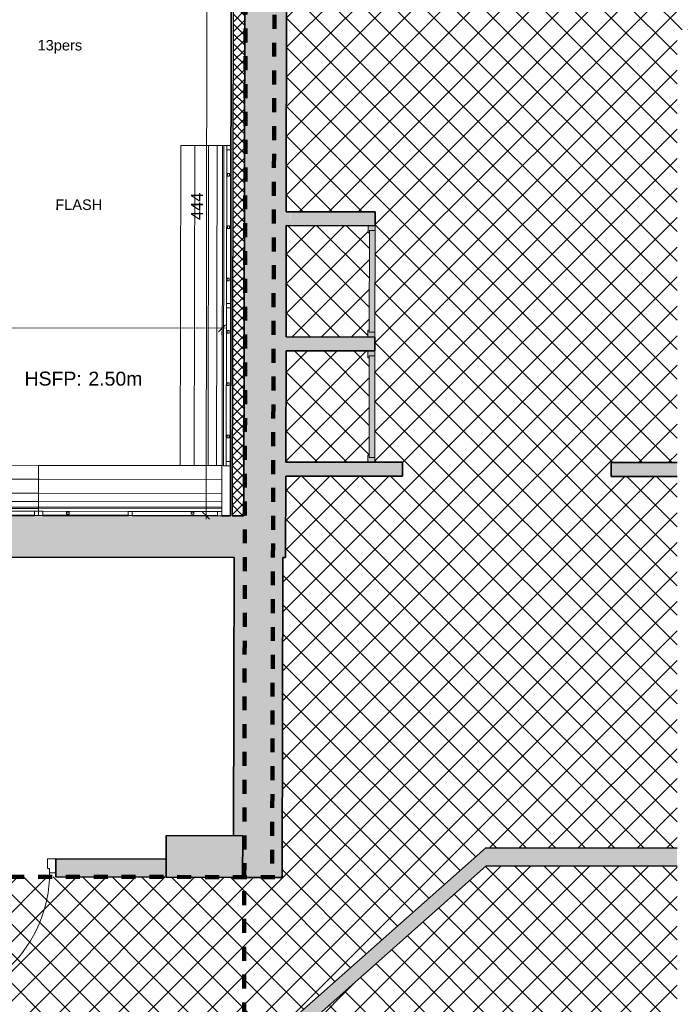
# Model space of a CAD drawing. Header units: metres. Extents: x 107 to 154, y -7 to 138.
# Tile 47 of 62: x 134.7 to 139.44, y 107.67 to 114.75. Entities that reach past the tile are written whole.
import ezdxf

# ---------------------------------------------------------------- set-up
doc = ezdxf.new("R2010")
doc.units = ezdxf.units.M
doc.linetypes.add('Centre', pattern=[0.0125, 0.0025, -0.001875, 0.00625, -0.001875])
doc.linetypes.add('Tiret', pattern=[0.0025, 0.00125, -0.00125])
for name, color, linetype, lineweight in [('A-ANNO-DIMS', 7, 'Continuous', 20), ('A-ANNO-DIMS-50', 7, 'Continuous', 20), ('A-DETL-GENF', 7, 'Continuous', 18), ('A-DOOR', 7, 'Continuous', 18), ('A-FLOR-HRAL', 7, 'Continuous', 18), ('A-WALL', 7, 'Continuous', 18), ('G-ANNO-TEXT', 7, 'Continuous', 20), ('I-FURN', 7, 'Continuous', 18), ('I-WALL', 7, 'Continuous', 18), ('S-COLS', 7, 'Continuous', 18)]:
    doc.layers.add(name, color=color, linetype=linetype, lineweight=lineweight)
doc.layers.add('A-DETL', color=7, linetype='Continuous', lineweight=18, true_color=0x00a600)
doc.layers.add('A-DOOR-FRAM', color=7, linetype='Continuous', lineweight=18, true_color=0x2a2a2a)
doc.layers.add('A-WALL-PATT', color=7, linetype='Continuous', true_color=0x2a2a2a)
doc.styles.add('Arial_4', font='arial.ttf', dxfattribs={"height": 0.075})
doc.styles.add('Arial_5', font='arial.ttf', dxfattribs={"height": 0.085})
doc.styles.add('Arial_6', font='arial.ttf', dxfattribs={"height": 0.1})
doc.dimstyles.new('GRZRIG_Cotes_linéaires_-Arial_1_7', dxfattribs={"dimscale": 0.3048, "dimtxt": 0.086722, "dimasz": 0.164042, "dimexe": 0.082021, "dimexo": 0.0625, "dimgap": 8.2021e-05, "dimtad": 1, "dimdec": 0, "dimlfac": 100, "dimzin": 0, "dimdsep": 46, "dimtxsty": 'Arial_5', "dimblk1": 'OBLIQUE', "dimblk2": 'OBLIQUE', "dimsah": 1, "dimcen": 0.09, "dimdle": 0.082021, "dimazin": 0, "dimtfac": 1, "dimtdec": 4, "dimtix": 1, "dimtmove": 0, "dimatfit": 3, "dimfxl": 0.164042, "dimfxlon": 1, "dimtvp": 1, "dimtolj": 1, "dimtzin": 0, "dimarcsym": 2})
doc.dimstyles.new('GRZRIG_Cotes_linéaires_-Arial_1_7_op', dxfattribs={"dimscale": 0.3048, "dimtxt": 0.086722, "dimasz": 0.164042, "dimexe": 0.082021, "dimexo": 0.0625, "dimgap": 8.2021e-05, "dimtad": 1, "dimdec": 0, "dimlfac": 100, "dimzin": 0, "dimdsep": 46, "dimtxsty": 'Arial_5', "dimblk1": 'OBLIQUE', "dimblk2": 'OBLIQUE', "dimsah": 1, "dimcen": 0.09, "dimdle": 0.082021, "dimazin": 0, "dimtfac": 1, "dimtdec": 4, "dimtix": 1, "dimtmove": 0, "dimatfit": 3, "dimfxl": 0.164042, "dimfxlon": 1, "dimtvp": 1, "dimtfill": 1, "dimtolj": 1, "dimtzin": 0, "dimarcsym": 2})

# ---------------------------------------------------------------- blocks, each defined once
blk = doc.blocks.new('Grz_Placard 1V - 80X204-3238027-DCE-R-1 Proj 50')
at = {"layer": 'A-DOOR', "true_color": 0x2a2a2a}
blk.add_hatch(color=250, dxfattribs=at).paths.add_polyline_path([(-0.36, -0.05), (0.37, -0.05), (0.37, -0.01), (-0.36, -0.01)])
at = {"layer": 'A-DOOR-FRAM'}
h = blk.add_hatch(color=256, dxfattribs=at)
h.paths.add_polyline_path([(-0.395, -0.05), (-0.36, -0.05), (-0.36, -0.01), (-0.345, -0.01), (-0.345, 0), (-0.395, 0), (-0.395, -0.01)])
h.paths.add_polyline_path([(0.355, -0.01), (0.37, -0.01), (0.37, -0.05), (0.405, -0.05), (0.4049, 0), (0.355, 0), (0.355, -0.0091)])
at = {"layer": 'A-DOOR'}
for p, q in [((0.37, -0.01), (-0.36, -0.01)), ((-0.36, -0.01), (-0.36, -0.05)), ((-0.36, -0.05), (0.37, -0.05)), ((0.37, -0.05), (0.37, -0.01))]:
    blk.add_line(p, q, dxfattribs=at)
at = {"layer": 'A-DOOR-FRAM', "color": 7}
for p, q in [((-0.345, 0), (-0.395, 0)), ((-0.345, -0.01), (-0.345, 0)), ((0.405, 0), (0.355, 0)), ((0.355, 0), (0.355, -0.01)), ((-0.395, -0.05), (-0.36, -0.05)), ((-0.36, -0.05), (-0.36, -0.01)), ((-0.36, -0.01), (-0.345, -0.01)), ((0.355, -0.01), (0.37, -0.01)), ((0.37, -0.01), (0.37, -0.05)), ((0.37, -0.05), (0.405, -0.05))]:
    blk.add_line(p, q, dxfattribs=at)
blk = doc.blocks.new('Grz_Placard 1V - 80X204-V9-DCE-R-1 Proj 50')
at = {"layer": 'A-DOOR', "true_color": 0x2a2a2a}
blk.add_hatch(color=250, dxfattribs=at).paths.add_polyline_path([(-0.36, -0.05), (0.37, -0.05), (0.37, -0.01), (-0.36, -0.01)])
at = {"layer": 'A-DOOR-FRAM'}
h = blk.add_hatch(color=256, dxfattribs=at)
h.paths.add_polyline_path([(-0.395, -0.05), (-0.36, -0.05), (-0.36, -0.01), (-0.345, -0.01), (-0.345, 0), (-0.395, 0), (-0.395, -0.01)])
h.paths.add_polyline_path([(0.355, -0.01), (0.37, -0.01), (0.37, -0.05), (0.405, -0.05), (0.4049, 0), (0.355, 0), (0.355, -0.0091)])
at = {"layer": 'A-DOOR'}
for p, q in [((0.37, -0.01), (-0.36, -0.01)), ((-0.36, -0.01), (-0.36, -0.05)), ((-0.36, -0.05), (0.37, -0.05)), ((0.37, -0.05), (0.37, -0.01))]:
    blk.add_line(p, q, dxfattribs=at)
at = {"layer": 'A-DOOR-FRAM', "color": 7}
for p, q in [((-0.345, 0), (-0.395, 0)), ((-0.345, -0.01), (-0.345, 0)), ((0.405, 0), (0.355, 0)), ((0.355, 0), (0.355, -0.01)), ((-0.395, -0.05), (-0.36, -0.05)), ((-0.36, -0.05), (-0.36, -0.01)), ((-0.36, -0.01), (-0.345, -0.01)), ((0.355, -0.01), (0.37, -0.01)), ((0.37, -0.01), (0.37, -0.05)), ((0.37, -0.05), (0.405, -0.05))]:
    blk.add_line(p, q, dxfattribs=at)
blk = doc.blocks.new('Type de main courante - Main courante_Interne_-V11-DCE-R-1 Proj 50')
at = {"layer": 'A-FLOR-HRAL'}
for p, q in [((173.6105, -17.4065), (173.5897, -17.4282)), ((173.6105, -17.4065), (174.8301, -18.5724)), ((173.5897, -17.4282), (174.8195, -18.6037)), ((174.8195, -18.6037), (174.8301, -18.5724))]:
    blk.add_line(p, q, dxfattribs=at)
blk = doc.blocks.new('ART-Béton-Poteau rectangulaire - 30x55-3259778-DCE-R-1 Proj 50')
at = {"layer": 'S-COLS', "true_color": 0x2a2a2a}
blk.add_hatch(color=250, dxfattribs=at).paths.add_polyline_path([(-0.15, -0.275), (0.15, -0.275), (0.15, 0.275), (-0.15, 0.275)])
at = {"layer": 'S-COLS', "lineweight": 35}
for p, q in [((0.15, 0.275), (-0.15, 0.275)), ((-0.15, 0.275), (-0.15, -0.275)), ((0.15, -0.275), (0.15, 0.275)), ((-0.15, -0.275), (0.15, -0.275))]:
    blk.add_line(p, q, dxfattribs=at)
blk = doc.blocks.new('OMD_Porte 1V tunnel - 90x204-5423495-DCE-R-1 Proj 50')
at = {"layer": 'A-DOOR'}
for p, q in [((-0.5075, 0.065), (-0.5675, 0.065)), ((-0.5075, -0.005), (-0.5075, 0.065)), ((0.4675, 0.065), (0.4075, 0.065)), ((0.4075, 0.065), (0.4075, -0.005)), ((-0.5675, -0.035), (-0.5225, -0.035)), ((-0.5225, -0.035), (-0.5225, -0.005)), ((-0.5225, -0.005), (-0.5075, -0.005)), ((-0.4925, -0.035), (-0.5225, -0.035)), ((-0.5225, -0.035), (-0.5225, -0.98)), ((-0.5225, -0.035), (-0.4925, -0.035)), ((-0.4925, -0.98), (-0.4925, -0.035)), ((0.4075, -0.005), (0.4225, -0.005)), ((0.4225, -0.005), (0.4225, -0.035)), ((0.4225, -0.035), (0.4675, -0.035)), ((-0.4925, -0.98), (-0.5225, -0.98))]:
    blk.add_line(p, q, dxfattribs=at)
blk.add_arc((-0.5225, -0.035), 0.945, 270, 360, dxfattribs=at)
blk = doc.blocks.new('bancpateres - bancpateres-4152341-DCE-R-1 Proj 50')
at = {"layer": 'I-FURN'}
for p, q in [((0.9641, -0.15), (-1.5358, -0.15)), ((0.9641, -0.25), (0.9641, -0.15)), ((0.9641, -0.25), (-1.5359, -0.25)), ((-1.5359, -0.25), (0.9641, -0.25)), ((0.9641, -0.35), (0.9641, -0.25)), ((0.9641, -0.35), (-1.5359, -0.35)), ((-1.5359, -0.35), (0.9641, -0.35)), ((0.9641, -0.45), (0.9641, -0.35)), ((0.9641, -0.41), (-1.5359, -0.41)), ((0.9641, -0.46), (0.9641, -0.41)), ((-1.5359, -0.45), (0.9641, -0.45)), ((0.9641, -0.46), (-1.5359, -0.46)), ((-1.5359, -0.46), (-1.5359, -0.48)), ((-1.5059, -0.48), (-1.5359, -0.48)), ((-1.5359, -0.48), (-1.5359, -0.51)), ((-1.5059, -0.48), (-0.3009, -0.48)), ((-1.5059, -0.51), (-1.5059, -0.48)), ((-1.3359, -0.4816), (-1.3359, -0.4808)), ((-1.3359, -0.4808), (-1.3159, -0.4808)), ((-1.3359, -0.4844), (-1.3359, -0.4816)), ((-1.3359, -0.4816), (-1.3159, -0.4816)), ((-1.3359, -0.4854), (-1.3359, -0.4844)), ((-1.3359, -0.4844), (-1.3159, -0.4844)), ((-1.3359, -0.5), (-1.3359, -0.4854)), ((-1.3359, -0.4854), (-1.3159, -0.4854)), ((-1.3159, -0.4808), (-1.3159, -0.4816)), ((-1.3159, -0.4816), (-1.3159, -0.4844)), ((-1.3159, -0.4844), (-1.3159, -0.4854)), ((-1.3159, -0.4854), (-1.3159, -0.5)), ((-0.9199, -0.4816), (-0.9199, -0.4808)), ((-0.9199, -0.4808), (-0.8999, -0.4808)), ((-0.9199, -0.4844), (-0.9199, -0.4816)), ((-0.9199, -0.4816), (-0.8999, -0.4816)), ((-0.9199, -0.4854), (-0.9199, -0.4844)), ((-0.9199, -0.4844), (-0.8999, -0.4844)), ((-0.9199, -0.5), (-0.9199, -0.4854)), ((-0.9199, -0.4854), (-0.8999, -0.4854)), ((-0.8999, -0.4808), (-0.8999, -0.4816)), ((-0.8999, -0.4816), (-0.8999, -0.4844)), ((-0.8999, -0.4844), (-0.8999, -0.4854)), ((-0.8999, -0.4854), (-0.8999, -0.5)), ((-0.5039, -0.4816), (-0.5039, -0.4808)), ((-0.5039, -0.4808), (-0.4839, -0.4808)), ((-0.5039, -0.4844), (-0.5039, -0.4816)), ((-0.5039, -0.4816), (-0.4839, -0.4816)), ((-0.5039, -0.4854), (-0.5039, -0.4844)), ((-0.5039, -0.4844), (-0.4839, -0.4844)), ((-0.5039, -0.5), (-0.5039, -0.4854)), ((-0.5039, -0.4854), (-0.4839, -0.4854)), ((-0.4839, -0.4808), (-0.4839, -0.4816)), ((-0.4839, -0.4816), (-0.4839, -0.4844)), ((-0.4839, -0.4844), (-0.4839, -0.4854)), ((-0.4839, -0.4854), (-0.4839, -0.5)), ((-0.2709, -0.48), (-0.3009, -0.48)), ((-0.3009, -0.48), (-0.3009, -0.51)), ((-0.2709, -0.48), (0.9341, -0.48)), ((-0.2709, -0.51), (-0.2709, -0.48)), ((-0.0879, -0.4816), (-0.0879, -0.4808)), ((-0.0879, -0.4808), (-0.0679, -0.4808)), ((-0.0879, -0.4844), (-0.0879, -0.4816)), ((-0.0879, -0.4816), (-0.0679, -0.4816)), ((-0.0879, -0.4854), (-0.0879, -0.4844)), ((-0.0879, -0.4844), (-0.0679, -0.4844)), ((-0.0879, -0.5), (-0.0879, -0.4854)), ((-0.0879, -0.4854), (-0.0679, -0.4854)), ((-0.0679, -0.4808), (-0.0679, -0.4816)), ((-0.0679, -0.4816), (-0.0679, -0.4844)), ((-0.0679, -0.4844), (-0.0679, -0.4854)), ((-0.0679, -0.4854), (-0.0679, -0.5)), ((0.3281, -0.4816), (0.3281, -0.4808)), ((0.3281, -0.4808), (0.3481, -0.4808)), ((0.3281, -0.4844), (0.3281, -0.4816)), ((0.3281, -0.4816), (0.3481, -0.4816)), ((0.3281, -0.4854), (0.3281, -0.4844)), ((0.3281, -0.4844), (0.3481, -0.4844)), ((0.3281, -0.5), (0.3281, -0.4854)), ((0.3281, -0.4854), (0.3481, -0.4854)), ((0.3481, -0.4808), (0.3481, -0.4816)), ((0.3481, -0.4816), (0.3481, -0.4844)), ((0.3481, -0.4844), (0.3481, -0.4854)), ((0.3481, -0.4854), (0.3481, -0.5)), ((0.7441, -0.4816), (0.7441, -0.4808)), ((0.7441, -0.4808), (0.7641, -0.4808)), ((0.7441, -0.4844), (0.7441, -0.4816)), ((0.7441, -0.4816), (0.7641, -0.4816)), ((0.7441, -0.4854), (0.7441, -0.4844)), ((0.7441, -0.4844), (0.7641, -0.4844)), ((0.7441, -0.5), (0.7441, -0.4854)), ((0.7441, -0.4854), (0.7641, -0.4854)), ((0.7641, -0.4808), (0.7641, -0.4816)), ((0.7641, -0.4816), (0.7641, -0.4844)), ((0.7641, -0.4844), (0.7641, -0.4854)), ((0.7641, -0.4854), (0.7641, -0.5)), ((0.9641, -0.48), (0.9341, -0.48)), ((0.9341, -0.48), (0.9341, -0.51)), ((0.9641, -0.48), (0.9641, -0.46)), ((0.9641, -0.51), (0.9641, -0.48)), ((-1.5359, -0.51), (-1.5059, -0.51)), ((-1.3159, -0.5), (-1.3359, -0.5)), ((-0.8999, -0.5), (-0.9199, -0.5)), ((-0.4839, -0.5), (-0.5039, -0.5)), ((-0.3009, -0.51), (-0.2709, -0.51)), ((-0.0679, -0.5), (-0.0879, -0.5)), ((0.3481, -0.5), (0.3281, -0.5)), ((0.7641, -0.5), (0.7441, -0.5)), ((0.9341, -0.51), (0.9641, -0.51))]:
    blk.add_line(p, q, dxfattribs=at)
blk = doc.blocks.new('bancpateres - bancpateres-4234544-DCE-R-1 Proj 50')
at = {"layer": 'I-FURN'}
for p, q in [((-1.4059, 0.51), (-1.4359, 0.51)), ((-1.4359, 0.51), (-1.4359, 0.48)), ((-0.3009, 0.51), (-1.4059, 0.51)), ((-1.4059, 0.48), (-1.4059, 0.51)), ((-1.2359, 0.4854), (-1.2359, 0.5)), ((-1.2359, 0.5), (-1.2159, 0.5)), ((-1.2159, 0.5), (-1.2159, 0.4854)), ((-0.8599, 0.4854), (-0.8599, 0.5)), ((-0.8599, 0.5), (-0.8399, 0.5)), ((-0.8399, 0.5), (-0.8399, 0.4854)), ((-0.4839, 0.4854), (-0.4839, 0.5)), ((-0.4839, 0.5), (-0.4639, 0.5)), ((-0.4639, 0.5), (-0.4639, 0.4854)), ((-0.2709, 0.51), (-0.3009, 0.51)), ((-0.3009, 0.51), (-0.3009, 0.48)), ((-0.2709, 0.48), (-0.2709, 0.51)), ((0.8341, 0.51), (-0.2709, 0.51)), ((-0.1079, 0.4854), (-0.1079, 0.5)), ((-0.1079, 0.5), (-0.0879, 0.5)), ((-0.0879, 0.5), (-0.0879, 0.4854)), ((0.2681, 0.4854), (0.2681, 0.5)), ((0.2681, 0.5), (0.2881, 0.5)), ((0.2881, 0.5), (0.2881, 0.4854)), ((0.6441, 0.4854), (0.6441, 0.5)), ((0.6441, 0.5), (0.6641, 0.5)), ((0.6641, 0.5), (0.6641, 0.4854)), ((0.8641, 0.51), (0.8341, 0.51)), ((0.8341, 0.51), (0.8341, 0.48)), ((0.8641, 0.48), (0.8641, 0.51)), ((-1.4359, 0.48), (-1.4359, 0.46)), ((-1.4359, 0.48), (-1.4059, 0.48)), ((-1.4359, 0.46), (0.8641, 0.46)), ((-1.4359, 0.46), (-1.4359, 0.41)), ((0.8641, 0.45), (-1.4359, 0.45)), ((-1.4359, 0.45), (-1.4359, 0.35)), ((-0.3009, 0.48), (-1.4059, 0.48)), ((-1.2359, 0.4844), (-1.2359, 0.4854)), ((-1.2159, 0.4854), (-1.2359, 0.4854)), ((-1.2359, 0.4816), (-1.2359, 0.4844)), ((-1.2159, 0.4844), (-1.2359, 0.4844)), ((-1.2359, 0.4808), (-1.2359, 0.4816)), ((-1.2159, 0.4816), (-1.2359, 0.4816)), ((-1.2159, 0.4808), (-1.2359, 0.4808)), ((-1.2159, 0.4854), (-1.2159, 0.4844)), ((-1.2159, 0.4844), (-1.2159, 0.4816)), ((-1.2159, 0.4816), (-1.2159, 0.4808)), ((-0.8599, 0.4844), (-0.8599, 0.4854)), ((-0.8399, 0.4854), (-0.8599, 0.4854)), ((-0.8599, 0.4816), (-0.8599, 0.4844)), ((-0.8399, 0.4844), (-0.8599, 0.4844)), ((-0.8599, 0.4808), (-0.8599, 0.4816)), ((-0.8399, 0.4816), (-0.8599, 0.4816)), ((-0.8399, 0.4808), (-0.8599, 0.4808)), ((-0.8399, 0.4854), (-0.8399, 0.4844)), ((-0.8399, 0.4844), (-0.8399, 0.4816)), ((-0.8399, 0.4816), (-0.8399, 0.4808)), ((-0.4839, 0.4844), (-0.4839, 0.4854)), ((-0.4639, 0.4854), (-0.4839, 0.4854)), ((-0.4839, 0.4816), (-0.4839, 0.4844)), ((-0.4639, 0.4844), (-0.4839, 0.4844)), ((-0.4839, 0.4808), (-0.4839, 0.4816)), ((-0.4639, 0.4816), (-0.4839, 0.4816)), ((-0.4639, 0.4808), (-0.4839, 0.4808)), ((-0.4639, 0.4854), (-0.4639, 0.4844)), ((-0.4639, 0.4844), (-0.4639, 0.4816)), ((-0.4639, 0.4816), (-0.4639, 0.4808)), ((-0.3009, 0.48), (-0.2709, 0.48)), ((0.8341, 0.48), (-0.2709, 0.48)), ((-0.1079, 0.4844), (-0.1079, 0.4854)), ((-0.0879, 0.4854), (-0.1079, 0.4854)), ((-0.1079, 0.4816), (-0.1079, 0.4844)), ((-0.0879, 0.4844), (-0.1079, 0.4844)), ((-0.1079, 0.4808), (-0.1079, 0.4816)), ((-0.0879, 0.4816), (-0.1079, 0.4816)), ((-0.0879, 0.4808), (-0.1079, 0.4808)), ((-0.0879, 0.4854), (-0.0879, 0.4844)), ((-0.0879, 0.4844), (-0.0879, 0.4816)), ((-0.0879, 0.4816), (-0.0879, 0.4808)), ((0.2681, 0.4844), (0.2681, 0.4854)), ((0.2881, 0.4854), (0.2681, 0.4854)), ((0.2681, 0.4816), (0.2681, 0.4844)), ((0.2881, 0.4844), (0.2681, 0.4844)), ((0.2681, 0.4808), (0.2681, 0.4816)), ((0.2881, 0.4816), (0.2681, 0.4816)), ((0.2881, 0.4808), (0.2681, 0.4808)), ((0.2881, 0.4854), (0.2881, 0.4844)), ((0.2881, 0.4844), (0.2881, 0.4816)), ((0.2881, 0.4816), (0.2881, 0.4808)), ((0.6441, 0.4844), (0.6441, 0.4854)), ((0.6641, 0.4854), (0.6441, 0.4854)), ((0.6441, 0.4816), (0.6441, 0.4844)), ((0.6641, 0.4844), (0.6441, 0.4844)), ((0.6441, 0.4808), (0.6441, 0.4816)), ((0.6641, 0.4816), (0.6441, 0.4816)), ((0.6641, 0.4808), (0.6441, 0.4808)), ((0.6641, 0.4854), (0.6641, 0.4844)), ((0.6641, 0.4844), (0.6641, 0.4816)), ((0.6641, 0.4816), (0.6641, 0.4808)), ((0.8341, 0.48), (0.8641, 0.48)), ((0.8641, 0.46), (0.8641, 0.48)), ((0.8641, 0.41), (0.8641, 0.46)), ((0.8641, 0.35), (0.8641, 0.45)), ((-1.4359, 0.41), (0.8641, 0.41)), ((-1.4359, 0.35), (0.8641, 0.35)), ((0.8641, 0.35), (-1.4359, 0.35)), ((-1.4359, 0.35), (-1.4359, 0.25)), ((0.8641, 0.25), (0.8641, 0.35)), ((-1.4359, 0.25), (0.8641, 0.25)), ((0.8641, 0.25), (-1.4359, 0.25)), ((-1.4359, 0.25), (-1.4359, 0.15)), ((0.8641, 0.15), (0.8641, 0.25)), ((-1.4359, 0.15), (0.8641, 0.15))]:
    blk.add_line(p, q, dxfattribs=at)
blk = doc.blocks.new('bancpateres - bancpateres-4274539-DCE-R-1 Proj 50')
at = {"layer": 'I-FURN'}
for p, q in [((0.372, -0.15), (-0.9439, -0.15)), ((-0.9439, -0.15), (-0.9439, -0.25)), ((0.372, -0.25), (0.372, -0.15)), ((0.372, -0.25), (-0.9439, -0.25)), ((-0.9439, -0.25), (-0.9439, -0.35)), ((-0.9439, -0.25), (0.372, -0.25)), ((0.372, -0.35), (0.372, -0.25)), ((0.372, -0.35), (-0.9439, -0.35)), ((-0.9439, -0.35), (-0.9439, -0.45)), ((-0.9439, -0.35), (0.372, -0.35)), ((0.372, -0.45), (0.372, -0.35)), ((0.372, -0.41), (-0.9439, -0.41)), ((-0.9439, -0.41), (-0.9439, -0.46)), ((0.372, -0.46), (0.372, -0.41)), ((-0.9439, -0.45), (0.372, -0.45)), ((0.372, -0.46), (-0.9439, -0.46)), ((-0.9439, -0.46), (-0.9439, -0.48)), ((-0.9139, -0.48), (-0.9439, -0.48)), ((-0.9439, -0.48), (-0.9439, -0.51)), ((-0.9139, -0.48), (-0.3009, -0.48)), ((-0.9139, -0.51), (-0.9139, -0.48)), ((-0.7439, -0.4816), (-0.7439, -0.4808)), ((-0.7439, -0.4808), (-0.7239, -0.4808)), ((-0.7439, -0.4844), (-0.7439, -0.4816)), ((-0.7439, -0.4816), (-0.7239, -0.4816)), ((-0.7439, -0.4854), (-0.7439, -0.4844)), ((-0.7439, -0.4844), (-0.7239, -0.4844)), ((-0.7439, -0.5), (-0.7439, -0.4854)), ((-0.7439, -0.4854), (-0.7239, -0.4854)), ((-0.7239, -0.4808), (-0.7239, -0.4816)), ((-0.7239, -0.4816), (-0.7239, -0.4844)), ((-0.7239, -0.4844), (-0.7239, -0.4854)), ((-0.7239, -0.4854), (-0.7239, -0.5)), ((-0.2709, -0.48), (-0.3009, -0.48)), ((-0.3009, -0.48), (-0.3009, -0.51)), ((-0.2709, -0.48), (0.342, -0.48)), ((-0.2709, -0.51), (-0.2709, -0.48)), ((0.152, -0.4816), (0.152, -0.4808)), ((0.152, -0.4808), (0.172, -0.4808)), ((0.152, -0.4844), (0.152, -0.4816)), ((0.152, -0.4816), (0.172, -0.4816)), ((0.152, -0.4854), (0.152, -0.4844)), ((0.152, -0.4844), (0.172, -0.4844)), ((0.152, -0.5), (0.152, -0.4854)), ((0.152, -0.4854), (0.172, -0.4854)), ((0.172, -0.4808), (0.172, -0.4816)), ((0.172, -0.4816), (0.172, -0.4844)), ((0.172, -0.4844), (0.172, -0.4854)), ((0.172, -0.4854), (0.172, -0.5)), ((0.372, -0.48), (0.342, -0.48)), ((0.342, -0.48), (0.342, -0.51)), ((0.372, -0.48), (0.372, -0.46)), ((0.372, -0.51), (0.372, -0.48)), ((-0.9439, -0.51), (-0.9139, -0.51)), ((-0.7239, -0.5), (-0.7439, -0.5)), ((-0.3009, -0.51), (-0.2709, -0.51)), ((0.172, -0.5), (0.152, -0.5)), ((0.342, -0.51), (0.372, -0.51))]:
    blk.add_line(p, q, dxfattribs=at)
blk = doc.blocks.new('DIMBLOCK5-DCE-R-1 Proj 50')
at = {"layer": 'A-ANNO-DIMS-50'}
for p, q in [((136.0418, 115.631), (136.0168, 115.656)), ((136.0418, 115.631), (136.0168, 115.631)), ((136.0363, 111.1618), (136.0418, 115.656)), ((136.0418, 115.631), (136.0668, 115.6059)), ((136.0418, 115.631), (136.0918, 115.6309)), ((136.0363, 111.1868), (135.9863, 111.1869)), ((136.0363, 111.1868), (136.0113, 111.2119)), ((136.0363, 111.1868), (136.0613, 111.1618)), ((136.0363, 111.1868), (136.0613, 111.1868))]:
    blk.add_line(p, q, dxfattribs=at)
at = {"layer": 'A-ANNO-DIMS-50', "color": 0, "insert": (135.9287, 113.3108), "char_height": 0.085, "width": 0.23535, "attachment_point": 1, "rotation": 90, "line_spacing_factor": 0.941778, "style": 'Arial_5'}
blk.add_mtext('444', dxfattribs=at)
blk = doc.blocks.new('_Oblique')
at = {"color": 0, "linetype": 'ByBlock', "lineweight": -2}
blk.add_line((-0.5, -0.5), (0.5, 0.5), dxfattribs=at)
blk = doc.blocks.new('DIMBLOCK102-DCE-R-1 Proj 50')
at = {"layer": 'A-ANNO-DIMS-50'}
for p, q in [((132.3347, 112.5397), (132.3347, 112.5897)), ((132.3347, 112.5397), (132.3096, 112.5147)), ((132.3347, 112.5397), (132.3346, 112.5147)), ((132.3347, 112.5397), (132.3597, 112.5646)), ((132.3347, 112.5397), (136.1756, 112.534)), ((136.1506, 112.5341), (136.1256, 112.5091)), ((136.1506, 112.5341), (136.1505, 112.4841)), ((136.1506, 112.5341), (136.1506, 112.5591)), ((136.1506, 112.5341), (136.1756, 112.559))]:
    blk.add_line(p, q, dxfattribs=at)
at = {"layer": 'A-ANNO-DIMS-50', "color": 0, "insert": (134.1447, 112.6474), "char_height": 0.085, "width": 0.23535, "attachment_point": 1, "rotation": 359.91587, "line_spacing_factor": 0.941778, "style": 'Arial_5', "bg_fill": 3, "box_fill_scale": 1.25, "bg_fill_color": 256, "bg_fill_true_color": 13158600, "bg_fill_transparency": 0}
blk.add_mtext('382', dxfattribs=at)

msp = doc.modelspace()

# ---------------------------------------------------------------- hatches: boundary and pattern name
at = {"layer": 'A-DETL-GENF', "true_color": 0x808080}
h = msp.add_hatch(dxfattribs=at)
h.set_pattern_fill('FP_14', color=8, style=0, pattern_type=2)
h.set_pattern_definition([(45, (0, 0), (-0.10606602, 0.10606602), []), (135, (0, 0), (-0.10606602, -0.10606602), [])])
h.paths.add_polyline_path([(139.4207, 102.5827), (139.4207, 105.8676), (136.4537, 105.8713), (136.4515, 105.0462), (136.2515, 105.0462), (136.2514, 104.9867), (136.1814, 104.9869), (136.1814, 105.0019), (136.1514, 105.0019), (136.1537, 106.0017), (136.1507, 106.0017), (136.1507, 106.0467), (136.1807, 106.0467), (136.1807, 106.0616), (136.2507, 106.0616), (136.2507, 106.0016), (139.4207, 105.9978), (139.4207, 107.2476), (137.6577, 107.2498), (137.6579, 107.4198), (139.4207, 107.4176), (139.4207, 108.6676), (138.0495, 108.6693), (136.7325, 107.501), (136.2525, 107.5016), (136.2525, 107.4916), (136.1825, 107.4916), (136.1825, 107.5066), (136.1525, 107.5067), (136.1526, 107.6017), (136.6952, 107.6016), (138.0453, 108.7993), (139.4207, 108.7977), (139.4207, 111.4677), (138.9479, 111.4682), (138.948, 111.5682), (139.4207, 111.5677), (139.4207, 114.6781), (145.2207, 114.6781), (145.2207, 117.0755), (144.2998, 117.0766), (144.2986, 116.0516), (144.7485, 116.0511), (144.7477, 115.3436), (144.7177, 115.3436), (144.7176, 115.3286), (144.6476, 115.3287), (144.6484, 115.9512), (144.1984, 115.9518), (144.2013, 118.2768), (144.6513, 118.2768), (144.6521, 118.8987), (144.7221, 118.8986), (144.7221, 118.8836), (144.7521, 118.8836), (144.7512, 118.1761), (144.3012, 118.1762), (144.2999, 117.1766), (145.2207, 117.1755), (145.2207, 119.8755), (144.8033, 119.876), (144.8032, 119.776), (144.7532, 119.776), (144.7531, 119.7286), (144.7231, 119.7286), (144.7231, 119.7136), (144.6531, 119.7137), (144.6531, 119.7762), (144.6032, 119.7763), (144.6035, 120.0763), (144.6535, 120.0763), (144.6536, 120.1387), (144.7236, 120.1386), (144.7236, 120.1236), (144.7536, 120.1236), (144.7535, 120.0761), (144.8035, 120.076), (144.8035, 119.976), (145.2207, 119.976), (145.2207, 122.6755), (144.3067, 122.6766), (144.3055, 121.6766), (144.7555, 121.6761), (144.7546, 120.9686), (144.7246, 120.9686), (144.7246, 120.9536), (144.6546, 120.9537), (144.6554, 121.5762), (144.2054, 121.5768), (144.2082, 123.8768), (144.6582, 123.8768), (144.6589, 124.4687), (144.7289, 124.4686), (144.7289, 124.4536), (144.7589, 124.4536), (144.7581, 123.7761), (144.3081, 123.7762), (144.3068, 122.7766), (145.2207, 122.7755), (145.2207, 125.5755), (144.8103, 125.576), (144.8101, 125.376), (144.7601, 125.376), (144.76, 125.2986), (144.73, 125.2986), (144.7299, 125.2836), (144.6599, 125.2837), (144.66, 125.3762), (144.4801, 125.3764), (144.4836, 128.2614), (144.0236, 128.262), (144.0237, 128.332), (144.0387, 128.332), (144.0387, 128.362), (144.0837, 128.362), (144.0838, 128.3919), (144.4838, 128.3919), (144.4872, 131.2114), (144.5172, 131.2114), (144.5173, 131.2564), (144.5473, 131.2564), (144.5473, 131.2713), (144.6173, 131.2713), (144.6173, 131.2263), (144.8173, 131.226), (144.817, 131.026), (144.617, 131.0263), (144.6104, 125.6763), (145.2207, 125.676), (145.2207, 134.4405), (145.0012, 134.4407), (145.0016, 134.4309), (145.0112, 134.4308), (145.0111, 134.4258), (144.9711, 134.4258), (144.9711, 134.3859), (145.0111, 134.3858), (145.0111, 134.3808), (144.9511, 134.3809), (144.9511, 134.4309), (144.6212, 134.4309), (144.6191, 132.7013), (144.5491, 132.7013), (144.5491, 132.7163), (144.5191, 132.7164), (144.5191, 132.7614), (144.4892, 132.7614), (144.4902, 133.6088), (143.6714, 132.792), (143.6448, 132.8187), (142.6322, 131.809), (142.659, 131.7821), (142.1473, 131.2717), (142.1449, 129.3368), (142.0749, 129.3369), (142.0749, 129.3519), (142.0449, 129.3519), (142.0449, 129.3969), (142.015, 129.3968), (142.015, 129.3945), (141.8225, 129.3947), (141.8226, 129.4647), (141.8376, 129.4647), (141.8376, 129.4947), (141.8826, 129.4946), (141.8826, 129.4646), (142.0151, 129.4646), (142.017, 131.0295), (141.817, 131.0297), (141.817, 131.0584), (140.6171, 131.0613), (140.6162, 130.3662), (140.5662, 130.3663), (140.5671, 131.0615), (139.8671, 131.0632), (139.8659, 130.1446), (139.7959, 130.1447), (139.7959, 130.1597), (139.7659, 130.1597), (139.766, 130.2047), (139.796, 130.2047), (139.7971, 131.0633), (138.9971, 131.0653), (138.9951, 129.4682), (139.7951, 129.4672), (139.7951, 129.4697), (139.7651, 129.4697), (139.7651, 129.5147), (139.7951, 129.5147), (139.7952, 129.5297), (139.8652, 129.5296), (139.8651, 129.4671), (140.9476, 129.4658), (140.9476, 129.4958), (140.9926, 129.4957), (140.9926, 129.4657), (141.0076, 129.4657), (141.0075, 129.3957), (138.995, 129.3982), (138.9949, 129.2807), (138.9249, 129.2808), (138.9249, 129.2958), (138.8949, 129.2958), (138.8949, 129.3408), (138.9249, 129.3408), (138.9249, 129.3983), (138.055, 129.3993), (138.0552, 129.5318), (138.1252, 129.5318), (138.1252, 129.5168), (138.1551, 129.5167), (138.1551, 129.4717), (138.1251, 129.4717), (138.1251, 129.4693), (138.9251, 129.4683), (138.9271, 131.0655), (138.1271, 131.0674), (138.126, 130.2068), (138.156, 130.2067), (138.1559, 130.1617), (138.1259, 130.1617), (138.1259, 130.1468), (138.0559, 130.1468), (138.0571, 131.0676), (136.6427, 131.0711), (136.6381, 128.4011), (138.9238, 128.3983), (138.9238, 128.4058), (138.8938, 128.4058), (138.8938, 128.4508), (138.9238, 128.4508), (138.9239, 128.4658), (138.9939, 128.4657), (138.9938, 128.3982), (142.0138, 128.3945), (142.0139, 128.462), (142.0439, 128.462), (142.0439, 128.5069), (142.0739, 128.5069), (142.0739, 128.5219), (142.1439, 128.5218), (142.1439, 128.3943), (142.5338, 128.3938), (142.5338, 128.3638), (142.5787, 128.3638), (142.5787, 128.3338), (142.5937, 128.3338), (142.5936, 128.2638), (142.1436, 128.2643), (142.1435, 128.2043), (142.0735, 128.2044), (142.0735, 128.2194), (142.0436, 128.2194), (142.0436, 128.2644), (136.6379, 128.2711), (136.628, 122.5136), (142.0065, 122.507), (142.007, 122.8845), (142.037, 122.8845), (142.037, 122.9294), (142.067, 122.9294), (142.067, 122.9444), (142.1371, 122.9443), (142.1358, 121.9243), (142.0658, 121.9244), (142.0658, 121.9394), (142.0358, 121.9394), (142.0358, 121.9844), (142.0059, 121.9845), (142.0059, 122.407), (136.6278, 122.4136), (136.6179, 116.6561), (142.0293, 116.6494), (142.0332, 119.7794), (141.8032, 119.7797), (141.8035, 120.0797), (142.0035, 120.0795), (142.004, 120.4345), (142.034, 120.4345), (142.034, 120.4794), (142.064, 120.4794), (142.064, 120.4944), (142.134, 120.4943), (142.1292, 116.5493), (136.6178, 116.5561), (136.6123, 113.3711), (137.2503, 113.3703), (137.2481, 111.5703), (137.448, 111.5701), (137.4479, 111.4701), (136.609, 111.4711), (136.608, 110.8861), (136.5883, 110.8861), (136.5833, 108.9951), (136.5844, 108.5859), (133.9222, 108.5928), (133.9208, 107.4306), (133.9191, 107.4306), (133.9152, 105.9307), (133.919, 105.9306), (133.9188, 105.8206), (132.731, 105.8221), (132.7307, 105.1787), (132.7296, 102.7738), (132.7345, 102.7738), (132.7345, 102.5938), (132.7843, 102.5937), (132.7843, 102.5908), (133.5843, 102.5898), (133.5843, 102.5926), (133.6343, 102.5925), (133.6343, 102.5898), (134.4343, 102.5888), (134.4345, 102.7713), (134.4845, 102.7712), (134.4845, 102.5887), (134.682, 102.5885), (134.6822, 102.771), (134.7322, 102.7709), (134.7322, 102.5884), (136.1451, 102.5867), (136.1476, 103.5419), (136.1776, 103.5419), (136.1777, 103.5569), (136.2477, 103.5567), (136.2477, 103.4967), (136.4475, 103.4962), (136.4451, 102.5863), (138.3415, 102.584)])
h.paths.add_polyline_path([(114.672, 102.618), (114.6771, 106.103), (111.8034, 106.1067), (108.3438, 106.1109), (108.3438, 106.1409), (108.2988, 106.141), (108.2988, 106.171), (108.2839, 106.171), (108.2839, 106.241), (109.2073, 106.2399), (109.2152, 111.6349), (109.2631, 111.6348), (109.2644, 112.7098), (109.2944, 112.7098), (109.2945, 112.7548), (109.3245, 112.7548), (109.3245, 112.7697), (109.3945, 112.7697), (109.3932, 111.6947), (109.5932, 111.6944), (109.5932, 111.6344), (114.6931, 111.6281), (114.6964, 114.2981), (109.5964, 114.3044), (109.5963, 114.2694), (109.3963, 114.2696), (109.3963, 114.1996), (109.3263, 114.1997), (109.3263, 114.2147), (109.2963, 114.2148), (109.2963, 114.2598), (109.2663, 114.2598), (109.268, 115.6173), (109.338, 115.6172), (109.338, 115.6022), (109.368, 115.6022), (109.368, 115.5572), (109.3979, 115.5571), (109.3966, 114.4696), (109.5966, 114.4694), (109.5966, 114.4344), (111.5465, 114.432), (111.5469, 114.732), (113.3569, 114.7298), (113.3569, 114.4298), (114.6965, 114.4281), (114.7171, 131.0981), (109.6171, 131.1044), (109.617, 131.0694), (109.417, 131.0696), (109.4136, 128.2396), (109.3836, 128.2396), (109.3835, 128.1947), (109.3535, 128.1947), (109.3535, 128.1797), (109.2835, 128.1798), (109.2871, 131.1048), (106.9471, 131.1072), (106.9453, 129.6927), (106.8753, 129.6928), (106.8753, 129.7078), (106.8454, 129.7079), (106.8454, 129.7529), (106.8154, 129.7529), (106.817, 131.0728), (106.617, 131.0731), (106.6173, 131.2731), (106.7673, 131.2731), (106.7698, 133.2929), (106.6099, 133.2928), (106.6099, 128.4381), (106.8138, 128.4378), (106.8143, 128.8179), (106.8443, 128.8179), (106.8443, 128.8629), (106.8743, 128.8629), (106.8743, 128.8778), (106.9443, 128.8777), (106.9423, 127.1927), (106.8723, 127.1928), (106.8723, 127.2078), (106.8423, 127.2079), (106.8423, 127.2529), (106.8123, 127.2529), (106.8136, 128.3078), (106.6099, 128.3078), (106.6105, 125.7231), (106.8105, 125.7228), (106.8112, 126.3179), (106.8412, 126.3179), (106.8412, 126.3629), (106.8712, 126.3629), (106.8712, 126.3778), (106.9413, 126.3777), (106.9388, 124.3927), (106.8688, 124.3928), (106.8688, 124.4078), (106.8388, 124.4079), (106.8388, 124.4529), (106.8089, 124.4529), (106.8101, 125.4228), (106.6101, 125.4231), (106.6099, 125.3957), (106.6099, 122.9231), (106.807, 122.9228), (106.8077, 123.5179), (106.8377, 123.5179), (106.8378, 123.5629), (106.8678, 123.5629), (106.8678, 123.5778), (106.9378, 123.5777), (106.9365, 122.5077), (106.6099, 122.5077), (106.6099, 117.3234), (106.9301, 117.3227), (106.929, 116.4027), (106.859, 116.4028), (106.859, 116.4178), (106.829, 116.4178), (106.829, 116.4628), (106.799, 116.4629), (106.7997, 117.0232), (106.6099, 117.0232), (106.6099, 111.6981), (106.7932, 111.6979), (106.7939, 112.2729), (106.8239, 112.2729), (106.8239, 112.3179), (106.8539, 112.3179), (106.8539, 112.3328), (106.924, 112.3328), (106.9181, 107.5477), (106.8481, 107.5478), (106.8481, 107.5628), (106.8181, 107.5629), (106.8181, 107.6079), (106.7881, 107.6079), (106.7929, 111.4479), (106.6099, 111.4479), (106.6099, 106.0731), (106.7862, 106.0729), (106.787, 106.6729), (106.817, 106.6729), (106.817, 106.7179), (106.847, 106.7179), (106.847, 106.7328), (106.9171, 106.7327), (106.917, 106.2427), (107.4689, 106.242), (107.4689, 106.172), (107.4539, 106.172), (107.4538, 106.142), (107.4088, 106.142), (107.4088, 106.1121), (106.9163, 106.1127), (106.9162, 106.0179), (106.9135, 103.8302), (106.8435, 103.8303), (106.8435, 103.8453), (106.8135, 103.8453), (106.8135, 103.8903), (106.7835, 103.8904), (106.786, 105.8729), (106.6099, 105.8729), (106.6099, 102.625), (106.782, 102.6248), (106.7824, 102.9554), (106.8124, 102.9554), (106.8125, 103.0003), (106.8425, 103.0003), (106.8425, 103.0153), (106.9125, 103.0152), (106.9125, 102.6247), (113.8492, 102.6187)])
h.paths.add_polyline_path([(109.586, 105.8694), (109.386, 105.8697), (109.3864, 106.0697), (109.5862, 106.0694)])
h.paths.add_polyline_path([(138.0708, 106.0519), (138.0704, 106.0529), (138.0709, 106.0529)])
h.paths.add_polyline_path([(138.0723, 107.1919), (138.0719, 107.1929), (138.0723, 107.1929)])
h.paths.add_polyline_path([(137.198, 111.5704), (137.1981, 111.6204), (137.2081, 111.6204), (137.209, 112.3204), (137.199, 112.3204), (137.199, 112.3704), (136.6106, 112.3711), (136.6092, 111.5711), (137.0921, 111.5705)])
h.paths.add_polyline_path([(137.1991, 112.4704), (137.1992, 112.5204), (137.2092, 112.5204), (137.2101, 113.2204), (137.2001, 113.2204), (137.2001, 113.2704), (136.6121, 113.2711), (136.6107, 112.4711), (137.1491, 112.4705)])
h.paths.add_polyline_path([(113.2346, 112.8799), (110.3846, 112.8834), (110.3848, 113.0534), (112.619, 113.0507), (112.619, 113.048), (112.6304, 113.048), (112.6292, 113.0507), (113.2348, 113.0499)])
h.paths.add_polyline_path([(110.7937, 113.1028), (110.7933, 113.1039), (110.7937, 113.1039)])
h.paths.add_polyline_path([(106.925, 113.1478), (106.855, 113.1478), (106.855, 113.1628), (106.825, 113.1629), (106.825, 113.2079), (106.795, 113.2079), (106.7964, 114.3079), (106.7489, 114.3079), (106.7489, 114.3379), (106.7339, 114.3379), (106.734, 114.4079), (106.7965, 114.4079), (106.7979, 115.5279), (106.8279, 115.5279), (106.8279, 115.5728), (106.8579, 115.5728), (106.858, 115.5878), (106.928, 115.5877), (106.925, 113.1628)])
h.paths.add_polyline_path([(110.7951, 114.2428), (110.7947, 114.2439), (110.7951, 114.2439)])
h.paths.add_polyline_path([(113.3065, 114.4298), (113.3065, 114.6798), (111.5968, 114.6819), (111.5968, 114.4319), (112.9087, 114.4303)])
h.paths.add_polyline_path([(109.339, 116.4322), (109.269, 116.4323), (109.2777, 123.4973), (109.3477, 123.4972), (109.3477, 123.4822), (109.3777, 123.4822), (109.3777, 123.4372), (109.4076, 123.4371), (109.407, 122.9196), (109.607, 122.9194), (109.6066, 122.6194), (109.4066, 122.6196), (109.4001, 117.3196), (109.6001, 117.3194), (109.5997, 117.0194), (109.3997, 117.0196), (109.3991, 116.4921), (109.3691, 116.4921), (109.369, 116.4472), (109.339, 116.4472), (109.339, 116.4323)])
h.paths.add_polyline_path([(142.1381, 123.7593), (142.0681, 123.7594), (142.0681, 123.7744), (142.0381, 123.7744), (142.0381, 123.8194), (142.0081, 123.8195), (142.0101, 125.3795), (141.8101, 125.3797), (141.8104, 125.6797), (142.0104, 125.6795), (142.0117, 126.7145), (142.0417, 126.7145), (142.0418, 126.7594), (142.0718, 126.7594), (142.0718, 126.7744), (142.1418, 126.7743), (142.1381, 123.7744)])
h.paths.add_polyline_path([(109.3487, 124.3122), (109.2787, 124.3123), (109.2812, 126.3498), (109.3512, 126.3497), (109.3512, 126.3347), (109.3812, 126.3347), (109.3812, 126.2897), (109.4112, 126.2896), (109.4104, 125.7196), (109.6104, 125.7194), (109.6101, 125.4194), (109.4101, 125.4196), (109.4088, 124.3721), (109.3788, 124.3721), (109.3787, 124.3272), (109.3487, 124.3272), (109.3487, 124.3122)])
h.paths.add_polyline_path([(106.7699, 133.3629), (106.7712, 134.4663), (106.6099, 134.4662), (106.6099, 133.3631)])
at = {"layer": 'A-WALL-PATT'}
h = msp.add_hatch(color=256, dxfattribs=at)
h.paths.add_polyline_path([(136.608, 110.8861), (136.608, 110.8888), (136.308, 110.8892), (136.308, 110.8865), (136.5883, 110.8861)])
h.paths.add_polyline_path([(136.6481, 134.2161), (136.649, 134.7431), (136.349, 134.7431), (136.3486, 134.2165)])
h = msp.add_hatch(color=256, dxfattribs=at)
h.paths.add_polyline_path([(136.608, 110.8888), (136.6086, 111.2104), (136.6444, 132.0262), (136.3444, 132.0267), (136.3085, 110.8892), (136.5883, 110.8888)])
h.paths.add_polyline_path([(136.6471, 133.6131), (136.6477, 134.2161), (136.3481, 134.2161), (136.3471, 133.6136), (136.4729, 133.6134)])
at = {"layer": 'A-WALL-PATT', "lineweight": 18, "true_color": 0x7e7e7e}
h = msp.add_hatch(dxfattribs=at)
h.set_pattern_fill('FP_1', color=8, style=0, pattern_type=2)
h.set_pattern_definition([(45, (0, 0), (-0.035355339, 0.035355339), []), (135, (0, 0), (-0.035355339, -0.035355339), [])])
h.paths.add_polyline_path([(136.3085, 111.1865), (136.3162, 115.6306), (136.2312, 115.6307), (136.2235, 111.1866)])
at = {"layer": 'A-WALL-PATT'}
for points in [[(136.6451, 113.2711), (136.6451, 113.3711), (136.6123, 113.3711), (136.6121, 113.2711)], [(137.2501, 113.2703), (137.2503, 113.3703), (136.6453, 113.3711), (136.6451, 113.2711), (136.7746, 113.2709)], [(136.644, 112.3711), (136.644, 112.4711), (136.6107, 112.4711), (136.6106, 112.3711)], [(137.149, 112.3705), (137.1491, 112.4705), (136.6441, 112.4711), (136.644, 112.3711), (136.7746, 112.3709)], [(137.249, 112.3703), (137.2491, 112.4703), (137.1491, 112.4705), (137.149, 112.3705)], [(136.6429, 111.4711), (136.6429, 111.5711), (136.6092, 111.5711), (136.609, 111.4711)], [(137.4479, 111.4701), (137.448, 111.5701), (136.643, 111.5711), (136.6429, 111.4711), (136.7746, 111.4709)], [(139.4207, 111.4677), (139.4207, 111.5677), (138.948, 111.5682), (138.9479, 111.4682)], [(136.5823, 108.5859), (136.5883, 110.8861), (136.2383, 110.8865), (136.2331, 108.8868), (136.2996, 108.8866), (136.2989, 108.5866), (136.308, 108.5866)]]:
    msp.add_hatch(color=256, dxfattribs=at).paths.add_polyline_path(points)
h = msp.add_hatch(color=256, dxfattribs=at)
h.paths.add_polyline_path([(136.308, 110.8892), (136.308, 111.1865), (132.2327, 111.1915), (132.2323, 110.8949), (136.308, 110.8892)])
h.paths.add_polyline_path([(128.4673, 110.9002), (128.4676, 111.1961), (122.8406, 111.2031), (122.8403, 110.908), (128.3284, 110.9004)])
h.paths.add_polyline_path([(119.1122, 110.9132), (119.1126, 111.2077), (116.7666, 111.2104), (116.7666, 111.2097), (116.7366, 111.2097), (116.7366, 111.2106), (116.1816, 111.2113), (116.1816, 111.2104), (116.1516, 111.2104), (116.1516, 111.2113), (115.5966, 111.212), (115.5966, 111.2111), (115.5666, 111.2112), (115.5666, 111.212), (115.0335, 111.2127), (115.0332, 110.9189), (119.0822, 110.9133)])
h = msp.add_hatch(color=256, dxfattribs=at)
h.paths.add_polyline_path([(136.308, 110.8865), (136.308, 110.8892), (132.2323, 110.8949), (132.2323, 110.8915), (136.2383, 110.8866)])
h.paths.add_polyline_path([(128.4673, 110.8961), (128.4673, 110.9002), (122.8403, 110.908), (122.8403, 110.9031), (128.3284, 110.8963)])
h.paths.add_polyline_path([(119.1122, 110.9077), (119.1122, 110.9132), (115.0332, 110.9189), (115.0332, 110.9127), (119.0822, 110.9077)])
at = {"layer": 'A-WALL-PATT', "lineweight": 18}
for points in [[(139.4207, 108.6676), (139.4207, 108.7976), (138.0453, 108.7993), (137.899, 108.6695), (139.1878, 108.6679)], [(136.7325, 107.501), (138.0495, 108.6693), (137.899, 108.6695), (136.582, 107.5011), (136.6945, 107.501)]]:
    msp.add_hatch(color=256, dxfattribs=at).paths.add_polyline_path(points)
h = msp.add_hatch(color=256, dxfattribs=at)
h.paths.add_polyline_path([(135.7489, 108.5881), (135.7489, 108.7181), (134.9575, 108.7201), (134.9572, 108.5901), (135.568, 108.5885)])
h.paths.add_polyline_path([(133.9222, 108.5928), (133.9225, 108.7228), (133.8141, 108.7231), (133.8141, 108.5931), (133.8222, 108.5931)])
h.paths.add_polyline_path([(132.7788, 108.5958), (132.7788, 108.7258), (132.7663, 108.7258), (132.767, 108.5958)])

# ---------------------------------------------------------------- linework, layer by layer
at = {"layer": 'A-DETL', "color": 5, "linetype": 'Tiret', "lineweight": 100, "true_color": 0x0000ff}
msp.add_line((136.352, 136.4883), (136.2999, 100.9883), dxfattribs=at)
at = {"layer": 'A-DETL', "color": 1, "linetype": 'Centre', "lineweight": 100, "true_color": 0xff0000}
for p, q in [((136.579, 134.786), (136.5108, 108.5861)), ((136.5293, 108.589), (133.9493, 108.5928))]:
    msp.add_line(p, q, dxfattribs=at)
at = {"layer": 'A-WALL', "lineweight": 35}
for p, q in [((136.6178, 116.5561), (136.6123, 113.3711)), ((136.3162, 115.6306), (136.3085, 111.1865)), ((137.2503, 113.3703), (136.6123, 113.3711)), ((137.2501, 113.2703), (137.2503, 113.3703)), ((136.6121, 113.2711), (136.6107, 112.4711)), ((137.2501, 113.2703), (136.6121, 113.2711)), ((137.2491, 112.4703), (136.6107, 112.4711)), ((137.249, 112.3703), (137.2491, 112.4703)), ((136.6106, 112.3711), (136.6092, 111.5711)), ((137.249, 112.3703), (136.6106, 112.3711)), ((137.448, 111.5701), (136.6092, 111.5711)), ((137.448, 111.5701), (137.4479, 111.4701)), ((138.948, 111.5682), (138.9479, 111.4682)), ((138.948, 111.5682), (139.4207, 111.5677)), ((136.609, 111.4711), (136.608, 110.8861)), ((137.4479, 111.4701), (136.609, 111.4711)), ((139.4207, 111.4677), (138.9479, 111.4682)), ((134.8027, 111.1883), (133.5977, 111.1898)), ((135.4756, 111.1875), (134.8627, 111.1883)), ((136.1186, 111.1867), (135.5056, 111.1875)), ((136.2105, 111.1866), (136.1486, 111.1867)), ((136.3085, 111.1865), (136.2235, 111.1866)), ((132.7692, 110.8908), (136.2383, 110.8866)), ((136.2383, 110.8866), (136.2331, 108.8868)), ((136.5883, 110.8861), (136.5823, 108.5859)), ((136.608, 110.8861), (136.5883, 110.8861)), ((138.0453, 108.7993), (136.6945, 107.601)), ((139.4207, 108.7976), (138.0453, 108.7993)), ((134.9575, 108.7201), (134.9572, 108.5901)), ((135.7492, 108.7181), (134.9575, 108.7201)), ((136.7325, 107.501), (138.0495, 108.6693)), ((138.0495, 108.6693), (139.4207, 108.6676)), ((134.9572, 108.5901), (135.7489, 108.5881)), ((136.2989, 108.5866), (136.5823, 108.5859))]:
    msp.add_line(p, q, dxfattribs=at)
at = {"layer": 'A-WALL', "lineweight": 25}
msp.add_line((136.2312, 115.6307), (136.2235, 111.1866), dxfattribs=at)
at = {"layer": 'I-WALL', "lineweight": 35}
msp.add_line((136.2105, 111.1866), (136.2182, 115.6307), dxfattribs=at)

# ---------------------------------------------------------------- block references
at = {"layer": 'A-DOOR', "rotation": 359.8507581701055}
msp.add_blockref('OMD_Porte 1V tunnel - 90x204-5423495-DCE-R-1 Proj 50', (134.4898, 108.6564), dxfattribs=at)
at = {"layer": 'A-DOOR-FRAM', "color": 7, "rotation": 89.929400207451}
for name, p in [('Grz_Placard 1V - 80X204-3238027-DCE-R-1 Proj 50', (137.1996, 112.8654)), ('Grz_Placard 1V - 80X204-V9-DCE-R-1 Proj 50', (137.1985, 111.9654))]:
    msp.add_blockref(name, p, dxfattribs=at)
at = {"layer": 'A-FLOR-HRAL', "rotation": 43.63743700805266}
msp.add_blockref('Type de main courante - Main courante_Interne_-V11-DCE-R-1 Proj 50', (0, 0), dxfattribs=at)
at = {"layer": 'I-FURN'}
for name, p, rotation in [('bancpateres - bancpateres-4234544-DCE-R-1 Proj 50', (135.7023, 112.4109), 269.9015317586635), ('bancpateres - bancpateres-4152341-DCE-R-1 Proj 50', (133.8692, 111.6995), 359.9294002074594), ('bancpateres - bancpateres-4274539-DCE-R-1 Proj 50', (135.7772, 111.6971), 359.9294002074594)]:
    msp.add_blockref(name, p, dxfattribs=dict(at, rotation=rotation))
at = {"layer": 'S-COLS', "rotation": 89.85075817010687}
msp.add_blockref('ART-Béton-Poteau rectangulaire - 30x55-3259778-DCE-R-1 Proj 50', (136.0243, 108.7374), dxfattribs=at)

# ---------------------------------------------------------------- texts
at = {"layer": 'G-ANNO-TEXT', "color": 8, "true_color": 0x808080, "insert": (134.8254, 114.6054), "char_height": 0.075, "width": 0.388818, "attachment_point": 1, "rotation": 359.91587, "style": 'Arial_4'}
msp.add_mtext('13pers', dxfattribs=at)
at = {"layer": 'G-ANNO-TEXT', "color": 98, "true_color": 0x004000, "insert": (134.9238, 113.4597), "char_height": 0.075, "width": 0.448945, "attachment_point": 1, "rotation": 359.91587, "style": 'Arial_4'}
msp.add_mtext(' FLASH', dxfattribs=at)
at = {"layer": 'G-ANNO-TEXT', "lineweight": 50, "char_height": 0.1, "attachment_point": 1, "rotation": 359.91587, "style": 'Arial_6'}
for s, insert, width in [('HSFP:', (134.7318, 112.2222), 0.509072), (' 2.50m', (135.1518, 112.2216), 0.529114)]:
    msp.add_mtext(s, dxfattribs=dict(at, insert=insert, width=width))

# ---------------------------------------------------------------- dimensions: what is measured, and where the dimension line sits
at = {"layer": 'A-ANNO-DIMS'}
dim = msp.add_linear_dim(base=(136.0418, 115.631), p1=(135.9863, 111.1869), p2=(136.0918, 115.6309), angle=89.9294, dimstyle='GRZRIG_Cotes_linéaires_-Arial_1_7', override={"dimpost": '<>', "dimfxl": 4.445268}, dxfattribs=at)
dim.commit()
dim.dimension.update_dxf_attribs({"geometry": 'DIMBLOCK5-DCE-R-1 Proj 50', "text_midpoint": (135.9965, 113.4089)})

# ---------------------------------------------------------------- next in the draw order: dimensions: what is measured, and where the dimension line sits
dim = msp.add_linear_dim(base=(136.1506, 112.5341), p1=(132.3347, 112.5897), p2=(136.1505, 112.4841), angle=359.91587, dimstyle='GRZRIG_Cotes_linéaires_-Arial_1_7_op', override={"dimpost": '<>', "dimfxl": 3.817266}, dxfattribs=at)
dim.commit()
dim.dimension.update_dxf_attribs({"geometry": 'DIMBLOCK102-DCE-R-1 Proj 50', "text_midpoint": (134.2427, 112.5803)})

doc.saveas('drawing.dxf')
